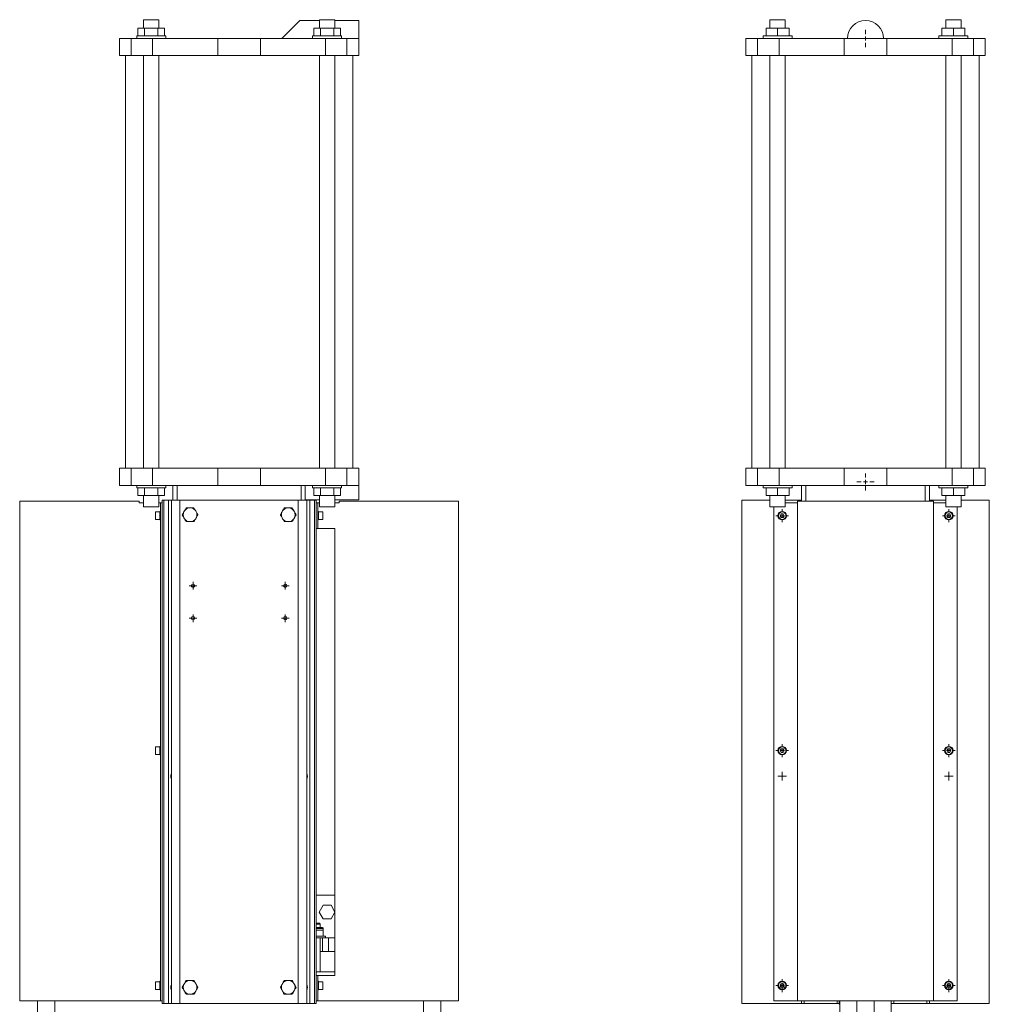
# Model space of a CAD drawing. Header units: millimetres. Extents: x -636 to 500, y -34 to 2207.
# Tile 2 of 2: x -636 to 500, y 1054 to 2207. Entities that reach past the tile are written whole.
import ezdxf

# ---------------------------------------------------------------- set-up
doc = ezdxf.new("R2010")
doc.units = ezdxf.units.MM

# ---------------------------------------------------------------- blocks, each defined once
blk = doc.blocks.new('SW_CENTERMARKSYMBOL_12')
at = {"color": 0, "linetype": 'Continuous', "lineweight": 0}
for p, q in [((-2.5, 0), (-4.5, 0)), ((0, 0), (-2.5, 0)), ((0, 2.5), (0, 4.5)), ((0, 0), (0, 2.5)), ((0, 0), (0, -2.5)), ((0, 0), (2.5, 0)), ((2.5, 0), (4.5, 0)), ((0, -2.5), (0, -4.5))]:
    blk.add_line(p, q, dxfattribs=at)
blk = doc.blocks.new('SW_CENTERMARKSYMBOL_13')
at = {"color": 0, "linetype": 'Continuous', "lineweight": 0}
for p, q in [((-2.5, 0), (-4.5, 0)), ((0, 0), (-2.5, 0)), ((0, 2.5), (0, 4.5)), ((0, 0), (0, 2.5)), ((0, 0), (0, -2.5)), ((0, 0), (2.5, 0)), ((2.5, 0), (4.5, 0)), ((0, -2.5), (0, -4.5))]:
    blk.add_line(p, q, dxfattribs=at)
blk = doc.blocks.new('SW_CENTERMARKSYMBOL_14')
at = {"color": 0, "linetype": 'Continuous', "lineweight": 0}
for p, q in [((-2.5, 0), (-4.5, 0)), ((0, 0), (-2.5, 0)), ((0, 2.5), (0, 4.5)), ((0, 0), (0, 2.5)), ((0, 0), (0, -2.5)), ((0, 0), (2.5, 0)), ((2.5, 0), (4.5, 0)), ((0, -2.5), (0, -4.5))]:
    blk.add_line(p, q, dxfattribs=at)
blk = doc.blocks.new('SW_CENTERMARKSYMBOL_15')
at = {"color": 0, "linetype": 'Continuous', "lineweight": 0}
for p, q in [((-2.5, 0), (-4.5, 0)), ((0, 0), (-2.5, 0)), ((0, 2.5), (0, 4.5)), ((0, 0), (0, 2.5)), ((0, 0), (0, -2.5)), ((0, 0), (2.5, 0)), ((2.5, 0), (4.5, 0)), ((0, -2.5), (0, -4.5))]:
    blk.add_line(p, q, dxfattribs=at)
blk = doc.blocks.new('SW_CENTERMARKSYMBOL_16')
at = {"color": 0, "linetype": 'Continuous', "lineweight": 0}
for p, q in [((-2.5, 0), (-5, 0)), ((0, 0), (-2.5, 0)), ((0, 2.5), (0, 5)), ((0, 0), (0, 2.5)), ((0, 0), (0, -2.5)), ((0, 0), (2.5, 0)), ((2.5, 0), (5, 0)), ((0, -2.5), (0, -5))]:
    blk.add_line(p, q, dxfattribs=at)
blk = doc.blocks.new('SW_CENTERMARKSYMBOL_17')
at = {"color": 0, "linetype": 'Continuous', "lineweight": 0}
for p, q in [((-2.5, 0), (-5, 0)), ((0, 0), (-2.5, 0)), ((0, 2.5), (0, 5)), ((0, 0), (0, 2.5)), ((0, 0), (0, -2.5)), ((0, 0), (2.5, 0)), ((2.5, 0), (5, 0)), ((0, -2.5), (0, -5))]:
    blk.add_line(p, q, dxfattribs=at)
blk = doc.blocks.new('SW_CENTERMARKSYMBOL_18')
at = {"color": 0, "linetype": 'Continuous', "lineweight": 0}
for p, q in [((-2.5, 0), (-5, 0)), ((0, 0), (-2.5, 0)), ((0, 2.5), (0, 5)), ((0, 0), (0, 2.5)), ((0, 0), (0, -2.5)), ((0, 0), (2.5, 0)), ((2.5, 0), (5, 0)), ((0, -2.5), (0, -5))]:
    blk.add_line(p, q, dxfattribs=at)
blk = doc.blocks.new('SW_CENTERMARKSYMBOL_19')
at = {"color": 0, "linetype": 'Continuous', "lineweight": 0}
for p, q in [((-2.5, 0), (-5, 0)), ((0, 0), (-2.5, 0)), ((0, 2.5), (0, 5)), ((0, 0), (0, 2.5)), ((0, 0), (0, -2.5)), ((0, 0), (2.5, 0)), ((2.5, 0), (5, 0)), ((0, -2.5), (0, -5))]:
    blk.add_line(p, q, dxfattribs=at)
blk = doc.blocks.new('SW_CENTERMARKSYMBOL_20')
at = {"color": 0, "linetype": 'Continuous', "lineweight": 0}
for p, q in [((-5, 0), (-10, 0)), ((0, 0), (-2.5, 0)), ((0, 5), (0, 10)), ((0, 0), (0, 2.5)), ((0, 0), (0, -2.5)), ((0, 0), (2.5, 0)), ((5, 0), (10, 0)), ((0, -5), (0, -10))]:
    blk.add_line(p, q, dxfattribs=at)
blk = doc.blocks.new('SW_CENTERMARKSYMBOL_21')
at = {"color": 0, "linetype": 'Continuous', "lineweight": 0}
for p, q in [((-5, 0), (-10, 0)), ((0, 0), (-2.5, 0)), ((0, 5), (0, 10)), ((0, 0), (0, 2.5)), ((0, 0), (0, -2.5)), ((0, 0), (2.5, 0)), ((5, 0), (10, 0)), ((0, -5), (0, -10))]:
    blk.add_line(p, q, dxfattribs=at)
blk = doc.blocks.new('SW_CENTERMARKSYMBOL_22')
at = {"color": 0, "linetype": 'Continuous', "lineweight": 0}
for p, q in [((-195, 280), (-195, 282.5)), ((-195, 275), (-195, 277.5)), ((0, 280), (0, 282.5)), ((0, 275), (0, 277.5)), ((-200, 275), (-202.5, 275)), ((-195, 275), (-197.5, 275)), ((-195, 275), (-195, 272.5)), ((-195, 275), (-192.5, 275)), ((-195, 270), (-195, 267.5)), ((-190, 275), (-187.5, 275)), ((-5, 275), (-7.5, 275)), ((0, 275), (-2.5, 275)), ((0, 275), (0, 272.5)), ((0, 275), (2.5, 275)), ((0, 270), (0, 267.5)), ((5, 275), (7.5, 275)), ((-200, 0), (-202.5, 0)), ((-195, 0), (-197.5, 0)), ((-195, 5), (-195, 7.5)), ((-195, 0), (-195, 2.5)), ((-195, 0), (-195, -2.5)), ((-195, 0), (-192.5, 0)), ((-190, 0), (-187.5, 0)), ((-5, 0), (-7.5, 0)), ((0, 0), (-2.5, 0)), ((0, 5), (0, 7.5)), ((0, 0), (0, 2.5)), ((0, 0), (0, -2.5)), ((0, 0), (2.5, 0)), ((5, 0), (7.5, 0)), ((-195, -5), (-195, -7.5)), ((0, -5), (0, -7.5)), ((-200, -275), (-202.5, -275)), ((-195, -275), (-197.5, -275)), ((-195, -270), (-195, -267.5)), ((-195, -275), (-195, -272.5)), ((-195, -275), (-195, -277.5)), ((-195, -275), (-192.5, -275)), ((-190, -275), (-187.5, -275)), ((-5, -275), (-7.5, -275)), ((0, -275), (-2.5, -275)), ((0, -270), (0, -267.5)), ((0, -275), (0, -272.5)), ((0, -275), (0, -277.5)), ((0, -275), (2.5, -275)), ((5, -275), (7.5, -275)), ((-195, -280), (-195, -282.5)), ((0, -280), (0, -282.5))]:
    blk.add_line(p, q, dxfattribs=at)

msp = doc.modelspace()

# ---------------------------------------------------------------- linework, layer by layer
at = {"color": 7, "linetype": 'Continuous', "lineweight": 15}
for p, q in [((-490.6, 2206.7), (-490.6, 2196.7)), ((-472.6, 2206.7), (-490.6, 2206.7)), ((-472.6, 2196.7), (-472.6, 2206.7)), ((-284.6, 2205.7), (-307.6, 2205.7)), ((-284.6, 2206.7), (-284.6, 2196.7)), ((-266.6, 2206.7), (-284.6, 2206.7)), ((-266.6, 2196.7), (-266.6, 2206.7)), ((-238.6, 2205.7), (-266.6, 2205.7)), ((-238.6, 2205.7), (-238.6, 2184.7)), ((242.9, 2206.7), (242.9, 2196.7)), ((260.9, 2206.7), (242.9, 2206.7)), ((260.9, 2196.7), (260.9, 2206.7)), ((448.9, 2206.7), (448.9, 2196.7)), ((466.9, 2206.7), (448.9, 2206.7)), ((466.9, 2196.7), (466.9, 2206.7)), ((-497.2, 2196.7), (-497.2, 2187.7)), ((-497.2, 2196.7), (-489.4, 2196.7)), ((-489.4, 2196.7), (-489.4, 2187.7)), ((-489.4, 2196.7), (-473.8, 2196.7)), ((-473.8, 2196.7), (-473.8, 2187.7)), ((-473.8, 2196.7), (-466, 2196.7)), ((-466, 2196.7), (-466, 2187.7)), ((-291.2, 2196.7), (-291.2, 2187.7)), ((-291.2, 2196.7), (-283.4, 2196.7)), ((-283.4, 2196.7), (-283.4, 2187.7)), ((-283.4, 2196.7), (-267.8, 2196.7)), ((-267.8, 2196.7), (-267.8, 2187.7)), ((-267.8, 2196.7), (-260, 2196.7)), ((-260, 2196.7), (-260, 2187.7)), ((238.4, 2196.7), (238.4, 2187.7)), ((238.4, 2196.7), (251.9, 2196.7)), ((251.9, 2196.7), (251.9, 2187.7)), ((251.9, 2196.7), (265.4, 2196.7)), ((265.4, 2196.7), (265.4, 2187.7)), ((444.4, 2196.7), (444.4, 2187.7)), ((444.4, 2196.7), (457.9, 2196.7)), ((457.9, 2196.7), (457.9, 2187.7)), ((457.9, 2196.7), (471.4, 2196.7)), ((471.4, 2196.7), (471.4, 2187.7)), ((-518.6, 2184.7), (-518.6, 2164.7)), ((-518.6, 2184.7), (-504.9, 2184.7)), ((-504.9, 2184.7), (-504.9, 2164.7)), ((-504.9, 2184.7), (-479.9, 2184.7)), ((-498.6, 2187.7), (-498.6, 2184.7)), ((-498.6, 2187.7), (-481.6, 2187.7)), ((-481.6, 2187.7), (-464.6, 2187.7)), ((-479.9, 2184.7), (-479.9, 2164.7)), ((-479.9, 2184.7), (-403.6, 2184.7)), ((-464.6, 2184.7), (-464.6, 2187.7)), ((-403.6, 2184.7), (-403.6, 2164.7)), ((-403.6, 2184.7), (-353.6, 2184.7)), ((-353.6, 2184.7), (-353.6, 2164.7)), ((-353.6, 2184.7), (-277.3, 2184.7)), ((-292.6, 2187.7), (-292.6, 2184.7)), ((-292.6, 2187.7), (-275.6, 2187.7)), ((-277.3, 2184.7), (-277.3, 2164.7)), ((-277.3, 2184.7), (-252.3, 2184.7)), ((-275.6, 2187.7), (-258.6, 2187.7)), ((-258.6, 2184.7), (-258.6, 2187.7)), ((-252.3, 2184.7), (-252.3, 2164.7)), ((-252.3, 2184.7), (-238.6, 2184.7)), ((-238.6, 2184.7), (-238.6, 2164.7)), ((214.9, 2184.7), (214.9, 2164.7)), ((214.9, 2184.7), (228.6, 2184.7)), ((228.6, 2184.7), (228.6, 2164.7)), ((228.6, 2184.7), (253.6, 2184.7)), ((234.9, 2187.7), (234.9, 2184.7)), ((234.9, 2187.7), (268.9, 2187.7)), ((253.6, 2184.7), (253.6, 2164.7)), ((253.6, 2184.7), (329.9, 2184.7)), ((268.9, 2184.7), (268.9, 2187.7)), ((329.9, 2184.7), (329.9, 2164.7)), ((329.9, 2184.7), (379.9, 2184.7)), ((379.9, 2184.7), (379.9, 2164.7)), ((379.9, 2184.7), (456.2, 2184.7)), ((440.9, 2187.7), (440.9, 2184.7)), ((440.9, 2187.7), (474.9, 2187.7)), ((456.2, 2184.7), (456.2, 2164.7)), ((456.2, 2184.7), (481.2, 2184.7)), ((474.9, 2184.7), (474.9, 2187.7)), ((481.2, 2184.7), (481.2, 2164.7)), ((481.2, 2184.7), (494.9, 2184.7)), ((494.9, 2184.7), (494.9, 2164.7)), ((-518.6, 2164.7), (-504.9, 2164.7)), ((-511.6, 2164.7), (-511.6, 1681.7)), ((-504.9, 2164.7), (-479.9, 2164.7)), ((-490.6, 2164.7), (-490.6, 1681.7)), ((-479.9, 2164.7), (-403.6, 2164.7)), ((-472.6, 1681.7), (-472.6, 2164.7)), ((-403.6, 2164.7), (-353.6, 2164.7)), ((-353.6, 2164.7), (-277.3, 2164.7)), ((-284.6, 2164.7), (-284.6, 1681.7)), ((-277.3, 2164.7), (-252.3, 2164.7)), ((-266.6, 1681.7), (-266.6, 2164.7)), ((-252.3, 2164.7), (-238.6, 2164.7)), ((-245.6, 1681.7), (-245.6, 2164.7)), ((214.9, 2164.7), (228.6, 2164.7)), ((221.9, 2164.7), (221.9, 1681.7)), ((228.6, 2164.7), (253.6, 2164.7)), ((242.9, 2164.7), (242.9, 1681.7)), ((253.6, 2164.7), (329.9, 2164.7)), ((260.9, 1681.7), (260.9, 2164.7)), ((329.9, 2164.7), (379.9, 2164.7)), ((379.9, 2164.7), (456.2, 2164.7)), ((448.9, 2164.7), (448.9, 1681.7)), ((456.2, 2164.7), (481.2, 2164.7)), ((466.9, 1681.7), (466.9, 2164.7)), ((481.2, 2164.7), (494.9, 2164.7)), ((487.9, 1681.7), (487.9, 2164.7)), ((-518.6, 1681.7), (-518.6, 1661.7)), ((-518.6, 1681.7), (-504.9, 1681.7)), ((-504.9, 1681.7), (-504.9, 1661.7)), ((-504.9, 1681.7), (-479.9, 1681.7)), ((-479.9, 1681.7), (-479.9, 1661.7)), ((-479.9, 1681.7), (-403.6, 1681.7)), ((-403.6, 1681.7), (-403.6, 1661.7)), ((-403.6, 1681.7), (-353.6, 1681.7)), ((-353.6, 1681.7), (-353.6, 1661.7)), ((-353.6, 1681.7), (-277.3, 1681.7)), ((-277.3, 1681.7), (-277.3, 1661.7)), ((-277.3, 1681.7), (-252.3, 1681.7)), ((-252.3, 1681.7), (-252.3, 1661.7)), ((-252.3, 1681.7), (-238.6, 1681.7)), ((-238.6, 1681.7), (-238.6, 1661.7)), ((214.9, 1681.7), (214.9, 1661.7)), ((214.9, 1681.7), (228.6, 1681.7)), ((228.6, 1681.7), (228.6, 1661.7)), ((228.6, 1681.7), (253.6, 1681.7)), ((253.6, 1681.7), (253.6, 1661.7)), ((253.6, 1681.7), (329.9, 1681.7)), ((329.9, 1681.7), (329.9, 1661.7)), ((329.9, 1681.7), (379.9, 1681.7)), ((379.9, 1681.7), (379.9, 1661.7)), ((379.9, 1681.7), (456.2, 1681.7)), ((456.2, 1681.7), (456.2, 1661.7)), ((456.2, 1681.7), (481.2, 1681.7)), ((481.2, 1681.7), (481.2, 1661.7)), ((481.2, 1681.7), (494.9, 1681.7)), ((494.9, 1681.7), (494.9, 1661.7)), ((-518.6, 1661.7), (-504.9, 1661.7)), ((-504.9, 1661.7), (-479.9, 1661.7)), ((-498.6, 1661.7), (-498.6, 1658.7)), ((-479.9, 1661.7), (-403.6, 1661.7)), ((-464.6, 1658.7), (-464.6, 1661.7)), ((-456.1, 1661.7), (-456.1, 1644.2)), ((-451.1, 1661.7), (-451.1, 1644.2)), ((-403.6, 1661.7), (-353.6, 1661.7)), ((-353.6, 1661.7), (-277.3, 1661.7)), ((-306.1, 1661.7), (-306.1, 1644.2)), ((-301.1, 1661.7), (-301.1, 1644.2)), ((-292.6, 1661.7), (-292.6, 1658.7)), ((-277.3, 1661.7), (-252.3, 1661.7)), ((-258.6, 1658.7), (-258.6, 1661.7)), ((-252.3, 1661.7), (-238.6, 1661.7)), ((-238.6, 1661.7), (-238.6, 1644.7)), ((214.9, 1661.7), (228.6, 1661.7)), ((228.6, 1661.7), (253.6, 1661.7)), ((234.9, 1661.7), (234.9, 1658.7)), ((253.6, 1661.7), (329.9, 1661.7)), ((268.9, 1658.7), (268.9, 1661.7)), ((279.9, 1661.7), (279.9, 1644.2)), ((284.9, 1661.7), (284.9, 1643.2)), ((329.9, 1661.7), (379.9, 1661.7)), ((379.9, 1661.7), (456.2, 1661.7)), ((424.9, 1661.7), (424.9, 1643.2)), ((429.9, 1661.7), (429.9, 1644.2)), ((440.9, 1661.7), (440.9, 1658.7)), ((456.2, 1661.7), (481.2, 1661.7)), ((474.9, 1658.7), (474.9, 1661.7)), ((481.2, 1661.7), (494.9, 1661.7)), ((-464.6, 1658.7), (-498.6, 1658.7)), ((-497.2, 1649.7), (-497.2, 1658.7)), ((-489.4, 1649.7), (-497.2, 1649.7)), ((-490.6, 1649.7), (-490.6, 1636.7)), ((-489.4, 1649.7), (-489.4, 1658.7)), ((-473.8, 1649.7), (-489.4, 1649.7)), ((-473.8, 1649.7), (-473.8, 1658.7)), ((-466, 1649.7), (-473.8, 1649.7)), ((-472.6, 1636.7), (-472.6, 1649.7)), ((-466, 1649.7), (-466, 1658.7)), ((-258.6, 1658.7), (-292.6, 1658.7)), ((-291.2, 1649.7), (-291.2, 1658.7)), ((-283.4, 1649.7), (-291.2, 1649.7)), ((-284.6, 1649.7), (-284.6, 1636.7)), ((-283.4, 1649.7), (-283.4, 1658.7)), ((-267.8, 1649.7), (-283.4, 1649.7)), ((-267.8, 1649.7), (-267.8, 1658.7)), ((-260, 1649.7), (-267.8, 1649.7)), ((-266.6, 1636.7), (-266.6, 1649.7)), ((-260, 1649.7), (-260, 1658.7)), ((268.9, 1658.7), (234.9, 1658.7)), ((238.4, 1649.7), (238.4, 1658.7)), ((251.9, 1649.7), (238.4, 1649.7)), ((242.9, 1649.7), (242.9, 1636.7)), ((251.9, 1649.7), (251.9, 1658.7)), ((265.4, 1649.7), (251.9, 1649.7)), ((260.9, 1636.7), (260.9, 1649.7)), ((265.4, 1649.7), (265.4, 1658.7)), ((474.9, 1658.7), (440.9, 1658.7)), ((444.4, 1649.7), (444.4, 1658.7)), ((457.9, 1649.7), (444.4, 1649.7)), ((448.9, 1649.7), (448.9, 1636.7)), ((457.9, 1649.7), (457.9, 1658.7)), ((471.4, 1649.7), (457.9, 1649.7)), ((466.9, 1636.7), (466.9, 1649.7)), ((471.4, 1649.7), (471.4, 1658.7)), ((-635.6, 1058.2), (-635.6, 1643.2)), ((-495.6, 1643.2), (-635.6, 1643.2)), ((-495.6, 1643.2), (-495.6, 1641.2)), ((-490.6, 1641.2), (-495.6, 1641.2)), ((-472.6, 1636.7), (-490.6, 1636.7)), ((-470.6, 1641.2), (-472.6, 1641.2)), ((-468.6, 1641.2), (-470.6, 1641.2)), ((-470.6, 1058.2), (-470.6, 1641.2)), ((-468.6, 1644.2), (-468.6, 1055.2)), ((-468.6, 1644.2), (-466.7, 1644.2)), ((-466.7, 1644.2), (-466.7, 1055.2)), ((-466.7, 1644.2), (-461.2, 1644.2)), ((-461.2, 1644.2), (-461.2, 1055.2)), ((-461.2, 1644.2), (-457.9, 1644.2)), ((-457.9, 1644.2), (-457.9, 1055.2)), ((-457.9, 1644.2), (-447.9, 1644.2)), ((-447.9, 1644.2), (-447.9, 1055.2)), ((-447.9, 1644.2), (-309.3, 1644.2)), ((-309.3, 1644.2), (-309.3, 1055.2)), ((-309.3, 1644.2), (-299.3, 1644.2)), ((-301.1, 1644.7), (-284.6, 1644.7)), ((-299.3, 1644.2), (-299.3, 1055.2)), ((-299.3, 1644.2), (-296, 1644.2)), ((-296, 1644.2), (-296, 1055.2)), ((-296, 1644.2), (-290.5, 1644.2)), ((-290.5, 1644.2), (-290.5, 1055.2)), ((-290.5, 1644.2), (-288.6, 1644.2)), ((-288.6, 1644.2), (-288.6, 1055.2)), ((-288.6, 1641.2), (-286.6, 1641.2)), ((-286.6, 1611.2), (-286.6, 1641.2)), ((-286.6, 1641.2), (-284.6, 1641.2)), ((-266.6, 1636.7), (-284.6, 1636.7)), ((-266.6, 1644.7), (-238.6, 1644.7)), ((-266.6, 1641.2), (-261.6, 1641.2)), ((-261.6, 1643.2), (-261.6, 1641.2)), ((-261.6, 1643.2), (-121.6, 1643.2)), ((-121.6, 1058.2), (-121.6, 1643.2)), ((209.9, 1644.2), (209.9, 1055.2)), ((242.9, 1644.2), (209.9, 1644.2)), ((260.9, 1636.7), (242.9, 1636.7)), ((247.4, 1058.2), (247.4, 1636.7)), ((279.9, 1644.2), (260.9, 1644.2)), ((275.4, 1641.2), (260.9, 1641.2)), ((275.4, 1058.2), (275.4, 1643.2)), ((434.4, 1643.2), (275.4, 1643.2)), ((279.9, 1644.2), (279.9, 1643.2)), ((429.9, 1644.2), (448.9, 1644.2)), ((429.9, 1644.2), (429.9, 1643.2)), ((434.4, 1058.2), (434.4, 1643.2)), ((448.9, 1641.2), (434.4, 1641.2)), ((466.9, 1636.7), (448.9, 1636.7)), ((462.4, 1058.2), (462.4, 1636.7)), ((466.9, 1644.2), (499.9, 1644.2)), ((499.9, 1644.2), (499.9, 1055.2)), ((-471.6, 1630.6), (-476.6, 1630.6)), ((-476.6, 1630.6), (-476.6, 1621.8)), ((-470.6, 1631.2), (-471.6, 1631.2)), ((-471.6, 1631.2), (-471.6, 1621.2)), ((-442.7, 1631.7), (-443.4, 1630.6)), ((-435.5, 1635.2), (-436.7, 1635.2)), ((-428.9, 1630.6), (-429.5, 1631.7)), ((-327.7, 1631.7), (-328.4, 1630.6)), ((-320.5, 1635.2), (-321.7, 1635.2)), ((-313.9, 1630.6), (-314.5, 1631.7)), ((-285.6, 1631.2), (-286.6, 1631.2)), ((-285.6, 1631.2), (-285.6, 1621.2)), ((-280.6, 1630.6), (-285.6, 1630.6)), ((-280.6, 1630.6), (-280.6, 1621.8)), ((255.1, 1626.2), (256.2, 1628.2)), ((256.2, 1624.2), (255.1, 1626.2)), ((256.2, 1628.2), (258.5, 1628.2)), ((258.5, 1628.2), (259.7, 1626.2)), ((259.7, 1626.2), (258.5, 1624.2)), ((450.1, 1626.2), (451.2, 1628.2)), ((451.2, 1624.2), (450.1, 1626.2)), ((451.2, 1628.2), (453.5, 1628.2)), ((453.5, 1628.2), (454.7, 1626.2)), ((454.7, 1626.2), (453.5, 1624.2)), ((-476.6, 1621.8), (-471.6, 1621.8)), ((-471.6, 1621.2), (-470.6, 1621.2)), ((-443.4, 1623.7), (-442.7, 1622.6)), ((-436.7, 1619.2), (-435.5, 1619.2)), ((-429.5, 1622.6), (-428.9, 1623.7)), ((-328.4, 1623.7), (-327.7, 1622.6)), ((-321.7, 1619.2), (-320.5, 1619.2)), ((-314.5, 1622.6), (-313.9, 1623.7)), ((-286.6, 1621.2), (-285.6, 1621.2)), ((-285.6, 1621.8), (-280.6, 1621.8)), ((258.5, 1624.2), (256.2, 1624.2)), ((453.5, 1624.2), (451.2, 1624.2)), ((-288.6, 1611.2), (-286.6, 1611.2)), ((-286.6, 1611.2), (-266.6, 1611.2)), ((-266.6, 1162.6), (-266.6, 1611.2)), ((-471.6, 1355.6), (-476.6, 1355.6)), ((-476.6, 1355.6), (-476.6, 1346.8)), ((-470.6, 1356.2), (-471.6, 1356.2)), ((-471.6, 1356.2), (-471.6, 1346.2)), ((255.1, 1351.2), (256.2, 1353.2)), ((256.2, 1349.2), (255.1, 1351.2)), ((256.2, 1353.2), (258.5, 1353.2)), ((258.5, 1349.2), (256.2, 1349.2)), ((258.5, 1353.2), (259.7, 1351.2)), ((259.7, 1351.2), (258.5, 1349.2)), ((450.1, 1351.2), (451.2, 1353.2)), ((451.2, 1349.2), (450.1, 1351.2)), ((451.2, 1353.2), (453.5, 1353.2)), ((453.5, 1349.2), (451.2, 1349.2)), ((453.5, 1353.2), (454.7, 1351.2)), ((454.7, 1351.2), (453.5, 1349.2)), ((-476.6, 1346.8), (-471.6, 1346.8)), ((-471.6, 1346.2), (-470.6, 1346.2)), ((-288.6, 1182.2), (-266.6, 1182.2)), ((-280.2, 1170.2), (-284.8, 1162.2)), ((-271, 1170.2), (-280.2, 1170.2)), ((-266.4, 1162.2), (-271, 1170.2)), ((-284.8, 1162.2), (-280.2, 1154.2)), ((-280.2, 1154.2), (-271, 1154.2)), ((-271, 1154.2), (-266.4, 1162.2)), ((-266.6, 1088.2), (-266.6, 1161.8)), ((-288.6, 1149.2), (-284.6, 1149.2)), ((-283.6, 1148.2), (-288.6, 1148.2)), ((-288.6, 1144.2), (-281.1, 1144.2)), ((-284.4, 1141.2), (-288.6, 1141.2)), ((-283.6, 1148.2), (-284.6, 1149.2)), ((-280.1, 1141.2), (-284.4, 1141.2)), ((-283.6, 1144.2), (-283.6, 1148.2)), ((-280.1, 1141.2), (-280.1, 1143.2)), ((-280.1, 1141.2), (-280.1, 1134.2)), ((-277.6, 1134.2), (-288.6, 1134.2)), ((-281.1, 1132.2), (-288.6, 1132.2)), ((-283.6, 1092.2), (-283.6, 1132.2)), ((-281.1, 1132.2), (-281.1, 1116.2)), ((-281.1, 1132.2), (-274.1, 1132.2)), ((-277.6, 1132.2), (-277.6, 1134.2)), ((-274.1, 1132.2), (-274.1, 1116.2)), ((-274.1, 1132.2), (-266.6, 1132.2)), ((-283.6, 1116.2), (-281.1, 1116.2)), ((-281.1, 1116.2), (-274.1, 1116.2)), ((-274.1, 1116.2), (-266.6, 1116.2)), ((-288.6, 1092.2), (-266.6, 1092.2)), ((-288.6, 1088.2), (-286.6, 1088.2)), ((-286.6, 1058.2), (-286.6, 1088.2)), ((-266.6, 1088.2), (-286.6, 1088.2)), ((-471.6, 1080.6), (-476.6, 1080.6)), ((-476.6, 1080.6), (-476.6, 1071.8)), ((-476.6, 1071.8), (-471.6, 1071.8)), ((-470.6, 1081.2), (-471.6, 1081.2)), ((-471.6, 1081.2), (-471.6, 1071.2)), ((-442.7, 1078.7), (-443.4, 1077.6)), ((-435.5, 1082.2), (-436.7, 1082.2)), ((-428.9, 1077.6), (-429.5, 1078.7)), ((-327.7, 1078.7), (-328.4, 1077.6)), ((-320.5, 1082.2), (-321.7, 1082.2)), ((-313.9, 1077.6), (-314.5, 1078.7)), ((-285.6, 1081.2), (-286.6, 1081.2)), ((-285.6, 1081.2), (-285.6, 1071.2)), ((-280.6, 1080.6), (-285.6, 1080.6)), ((-285.6, 1071.8), (-280.6, 1071.8)), ((-280.6, 1080.6), (-280.6, 1071.8)), ((255.1, 1076.2), (256.2, 1078.2)), ((256.2, 1074.2), (255.1, 1076.2)), ((256.2, 1078.2), (258.5, 1078.2)), ((258.5, 1074.2), (256.2, 1074.2)), ((258.5, 1078.2), (259.7, 1076.2)), ((259.7, 1076.2), (258.5, 1074.2)), ((450.1, 1076.2), (451.2, 1078.2)), ((451.2, 1074.2), (450.1, 1076.2)), ((451.2, 1078.2), (453.5, 1078.2)), ((453.5, 1074.2), (451.2, 1074.2)), ((453.5, 1078.2), (454.7, 1076.2)), ((454.7, 1076.2), (453.5, 1074.2)), ((-471.6, 1071.2), (-470.6, 1071.2)), ((-443.4, 1070.7), (-442.7, 1069.6)), ((-436.7, 1066.2), (-435.5, 1066.2)), ((-429.5, 1069.6), (-428.9, 1070.7)), ((-328.4, 1070.7), (-327.7, 1069.6)), ((-321.7, 1066.2), (-320.5, 1066.2)), ((-314.5, 1069.6), (-313.9, 1070.7)), ((-286.6, 1071.2), (-285.6, 1071.2)), ((-470.6, 1058.2), (-635.6, 1058.2)), ((-614.6, 1041.2), (-614.6, 1058.2)), ((-468.6, 1058.2), (-470.6, 1058.2)), ((-468.6, 1055.2), (-466.7, 1055.2)), ((-466.7, 1055.2), (-461.2, 1055.2)), ((-461.2, 1055.2), (-457.9, 1055.2)), ((-457.9, 1055.2), (-447.9, 1055.2)), ((-447.9, 1055.2), (-309.3, 1055.2)), ((-309.3, 1055.2), (-299.3, 1055.2)), ((-299.3, 1055.2), (-296, 1055.2)), ((-296, 1055.2), (-290.5, 1055.2)), ((-290.5, 1055.2), (-288.6, 1055.2)), ((-288.6, 1058.2), (-286.6, 1058.2)), ((-286.6, 1058.2), (-121.6, 1058.2)), ((-142.6, 1041.2), (-142.6, 1058.2)), ((279.9, 1055.2), (209.9, 1055.2)), ((275.4, 1058.2), (247.4, 1058.2)), ((434.4, 1058.2), (275.4, 1058.2)), ((279.9, 1058.2), (279.9, 1055.2)), ((282.9, 1055.2), (279.9, 1055.2)), ((321.9, 1055.2), (282.9, 1055.2)), ((323.9, 1055.2), (321.9, 1055.2)), ((323.9, 1058.2), (323.9, 1055.8)), ((323.9, 1055.8), (324.9, 1055.8)), ((323.9, 1055.8), (323.9, 1054.3)), ((323.9, 1054.3), (324.9, 1054.3)), ((324.9, 1041.2), (324.9, 1058.2)), ((384.9, 1041.2), (384.9, 1058.2)), ((387.9, 1055.2), (384.9, 1055.2)), ((426.9, 1055.2), (387.9, 1055.2)), ((429.9, 1055.2), (426.9, 1055.2)), ((429.9, 1058.2), (429.9, 1055.2)), ((429.9, 1055.2), (499.9, 1055.2)), ((462.4, 1058.2), (434.4, 1058.2))]:
    msp.add_line(p, q, dxfattribs=at)
at = {"color": 8, "linetype": 'Continuous', "lineweight": 15}
for p, q in [((-280.1, 1143.2), (-288.6, 1143.2)), ((-594.6, 1041.2), (-594.6, 1058.2)), ((-162.6, 1041.2), (-162.6, 1058.2)), ((282.9, 1055.2), (282.9, 1058.2)), ((321.9, 1055.2), (321.9, 1058.2)), ((344.9, 1041.2), (344.9, 1058.2)), ((364.9, 1041.2), (364.9, 1058.2)), ((387.9, 1055.2), (387.9, 1058.2)), ((426.9, 1055.2), (426.9, 1058.2))]:
    msp.add_line(p, q, dxfattribs=at)
at = {"color": 7, "linetype": 'Continuous', "lineweight": 15, "flags": 128}
msp.add_lwpolyline([(-307.6, 2205.7), (-307.7, 2205.6), (-308.1, 2205.2), (-308.8, 2204.5), (-309.7, 2203.6), (-310.8, 2202.5), (-312.2, 2201.1), (-313.8, 2199.5), (-315.5, 2197.8), (-317.4, 2195.9), (-319.5, 2193.8), (-321.7, 2191.6), (-323.9, 2189.4), (-326.3, 2187), (-328.6, 2184.7)], dxfattribs=at)
at = {"color": 7, "linetype": 'Continuous', "lineweight": 15}
for centre, radius in [((257.4, 1626.2), 5), ((257.4, 1626.2), 4.36), ((452.4, 1626.2), 5), ((452.4, 1626.2), 4.36), ((-432.6, 1544.2), 2), ((-324.6, 1544.2), 2), ((-432.6, 1506.2), 2), ((-324.6, 1506.2), 2), ((257.4, 1351.2), 5), ((257.4, 1351.2), 4.36), ((452.4, 1351.2), 5), ((452.4, 1351.2), 4.36), ((257.4, 1076.2), 5), ((257.4, 1076.2), 4.36), ((452.4, 1076.2), 5), ((452.4, 1076.2), 4.36)]:
    msp.add_circle(centre, radius, dxfattribs=at)
for centre, radius, start, end in [((354.9, 2184.7), 21, 0, 180), ((-436.1, 1627.2), 8.03, 154.5671, 205.4329), ((-436.1, 1627.2), 8.03, 94.5671, 145.4329), ((-436.1, 1627.2), 8.03, 34.5671, 85.4329), ((-436.1, 1627.2), 8.03, 334.5671, 25.4329), ((-321.1, 1627.2), 8.03, 154.5671, 205.4329), ((-321.1, 1627.2), 8.03, 94.5671, 145.4329), ((-321.1, 1627.2), 8.03, 34.5671, 85.4329), ((-321.1, 1627.2), 8.03, 334.5671, 25.4329), ((-436.1, 1627.2), 8.03, 214.5671, 265.4329), ((-436.1, 1627.2), 8.03, 274.5671, 325.4329), ((-321.1, 1627.2), 8.03, 214.5671, 265.4329), ((-321.1, 1627.2), 8.03, 274.5671, 325.4329), ((-281.1, 1143.2), 1, 0, 90), ((-436.1, 1074.2), 8.03, 154.5671, 205.4329), ((-436.1, 1074.2), 8.03, 94.5671, 145.4329), ((-436.1, 1074.2), 8.03, 34.5671, 85.4329), ((-436.1, 1074.2), 8.03, 334.5671, 25.4329), ((-321.1, 1074.2), 8.03, 154.5671, 205.4329), ((-321.1, 1074.2), 8.03, 94.5671, 145.4329), ((-321.1, 1074.2), 8.03, 34.5671, 85.4329), ((-321.1, 1074.2), 8.03, 334.5671, 25.4329), ((-436.1, 1074.2), 8.03, 214.5671, 265.4329), ((-436.1, 1074.2), 8.03, 274.5671, 325.4329), ((-321.1, 1074.2), 8.03, 214.5671, 265.4329), ((-321.1, 1074.2), 8.03, 274.5671, 325.4329)]:
    msp.add_arc(centre, radius, start, end, dxfattribs=at)
for centre in [(-458.3, 1321.2), (-298.9, 1321.2), (-458.3, 1074.2), (-298.9, 1074.2)]:
    msp.add_ellipse(centre, major_axis=(0, 2.5), ratio=0.069927, dxfattribs=at)
for points, knots in [([(-443.4, 1630.6), (-443.5, 1630.4), (-444.2, 1629.2), (-444.8, 1628.1), (-445.3, 1627.2)], [0, 0, 0, 0, 0.241244, 1, 1, 1, 1]), ([(-445.3, 1627.2), (-445.2, 1626.9), (-444.6, 1625.8), (-443.9, 1624.7), (-443.4, 1623.7)], [0, 0, 0, 0, 0.221725, 1, 1, 1, 1]), ([(-440.7, 1635.2), (-440.9, 1634.9), (-441.5, 1633.8), (-442.2, 1632.7), (-442.7, 1631.7)], [0, 0, 0, 0, 0.221714, 1, 1, 1, 1]), ([(-436.7, 1635.2), (-437.3, 1635.2), (-438.7, 1635.2), (-440, 1635.2), (-440.7, 1635.2)], [0, 0, 0, 0, 0.440376, 1, 1, 1, 1]), ([(-431.5, 1635.2), (-432, 1635.2), (-433.3, 1635.2), (-434.7, 1635.2), (-435.5, 1635.2)], [0, 0, 0, 0, 0.410469, 1, 1, 1, 1]), ([(-429.5, 1631.7), (-429.7, 1632), (-430.3, 1633.2), (-431, 1634.3), (-431.5, 1635.2)], [0, 0, 0, 0, 0.241232, 1, 1, 1, 1]), ([(-426.9, 1627.2), (-427, 1627.4), (-427.7, 1628.6), (-428.3, 1629.7), (-428.9, 1630.6)], [0, 0, 0, 0, 0.221713, 1, 1, 1, 1]), ([(-428.9, 1623.7), (-428.7, 1624), (-428, 1625.2), (-427.4, 1626.3), (-426.9, 1627.2)], [0, 0, 0, 0, 0.241232, 1, 1, 1, 1]), ([(-328.4, 1630.6), (-328.5, 1630.4), (-329.2, 1629.2), (-329.8, 1628.1), (-330.3, 1627.2)], [0, 0, 0, 0, 0.241244, 1, 1, 1, 1]), ([(-330.3, 1627.2), (-330.2, 1626.9), (-329.6, 1625.8), (-328.9, 1624.7), (-328.4, 1623.7)], [0, 0, 0, 0, 0.221726, 1, 1, 1, 1]), ([(-325.7, 1635.2), (-325.9, 1634.9), (-326.5, 1633.8), (-327.2, 1632.7), (-327.7, 1631.7)], [0, 0, 0, 0, 0.221713, 1, 1, 1, 1]), ([(-321.7, 1635.2), (-322.3, 1635.2), (-323.7, 1635.2), (-325, 1635.2), (-325.7, 1635.2)], [0, 0, 0, 0, 0.440376, 1, 1, 1, 1]), ([(-316.5, 1635.2), (-317, 1635.2), (-318.3, 1635.2), (-319.7, 1635.2), (-320.5, 1635.2)], [0, 0, 0, 0, 0.41047, 1, 1, 1, 1]), ([(-314.5, 1631.7), (-314.7, 1632), (-315.3, 1633.2), (-316, 1634.3), (-316.5, 1635.2)], [0, 0, 0, 0, 0.241231, 1, 1, 1, 1]), ([(-311.9, 1627.2), (-312, 1627.4), (-312.7, 1628.6), (-313.3, 1629.7), (-313.9, 1630.6)], [0, 0, 0, 0, 0.221713, 1, 1, 1, 1]), ([(-313.9, 1623.7), (-313.7, 1624), (-313, 1625.2), (-312.4, 1626.3), (-311.9, 1627.2)], [0, 0, 0, 0, 0.241232, 1, 1, 1, 1]), ([(-442.7, 1622.6), (-442.4, 1622.1), (-442, 1621.5), (-441.4, 1620.3), (-441, 1619.8), (-440.7, 1619.2)], [0, 0, 0, 0, 0.5, 0.5, 1, 1, 1, 1]), ([(-440.7, 1619.2), (-440.4, 1619.2), (-440.1, 1619.2), (-439.4, 1619.2), (-439.1, 1619.2), (-438.1, 1619.2), (-437.4, 1619.2), (-436.7, 1619.2)], [0, 0, 0, 0, 0.25, 0.25, 0.5, 0.5, 1, 1, 1, 1]), ([(-435.5, 1619.2), (-435.1, 1619.2), (-434.8, 1619.2), (-434.1, 1619.2), (-433.8, 1619.2), (-432.8, 1619.2), (-432.1, 1619.2), (-431.5, 1619.2)], [0, 0, 0, 0, 0.25, 0.25, 0.5, 0.5, 1, 1, 1, 1]), ([(-431.5, 1619.2), (-431.2, 1619.8), (-430.8, 1620.3), (-430.2, 1621.5), (-429.8, 1622.1), (-429.5, 1622.6)], [0, 0, 0, 0, 0.5, 0.5, 1, 1, 1, 1]), ([(-327.7, 1622.6), (-327.4, 1622.1), (-327, 1621.5), (-326.4, 1620.3), (-326, 1619.8), (-325.7, 1619.2)], [0, 0, 0, 0, 0.5, 0.5, 1, 1, 1, 1]), ([(-325.7, 1619.2), (-325.4, 1619.2), (-325.1, 1619.2), (-324.4, 1619.2), (-324.1, 1619.2), (-323.1, 1619.2), (-322.4, 1619.2), (-321.7, 1619.2)], [0, 0, 0, 0, 0.25, 0.25, 0.5, 0.5, 1, 1, 1, 1]), ([(-320.5, 1619.2), (-320.1, 1619.2), (-319.8, 1619.2), (-319.1, 1619.2), (-318.8, 1619.2), (-317.8, 1619.2), (-317.1, 1619.2), (-316.5, 1619.2)], [0, 0, 0, 0, 0.25, 0.25, 0.5, 0.5, 1, 1, 1, 1]), ([(-316.5, 1619.2), (-316.2, 1619.8), (-315.8, 1620.3), (-315.2, 1621.5), (-314.8, 1622.1), (-314.5, 1622.6)], [0, 0, 0, 0, 0.5, 0.5, 1, 1, 1, 1]), ([(-443.4, 1077.6), (-443.5, 1077.4), (-444.2, 1076.2), (-444.8, 1075.1), (-445.3, 1074.2)], [0, 0, 0, 0, 0.241232, 1, 1, 1, 1]), ([(-445.3, 1074.2), (-445, 1073.6), (-444.7, 1073.1), (-444, 1071.9), (-443.7, 1071.3), (-443.4, 1070.7)], [0, 0, 0, 0, 0.5, 0.5, 1, 1, 1, 1]), ([(-440.7, 1082.2), (-440.9, 1081.9), (-441.5, 1080.8), (-442.2, 1079.7), (-442.7, 1078.7)], [0, 0, 0, 0, 0.22172, 1, 1, 1, 1]), ([(-436.7, 1082.2), (-437.3, 1082.2), (-438.7, 1082.2), (-440, 1082.2), (-440.7, 1082.2)], [0, 0, 0, 0, 0.440376, 1, 1, 1, 1]), ([(-431.5, 1082.2), (-432, 1082.2), (-433.3, 1082.2), (-434.7, 1082.2), (-435.5, 1082.2)], [0, 0, 0, 0, 0.410469, 1, 1, 1, 1]), ([(-429.5, 1078.7), (-429.7, 1079), (-430.3, 1080.2), (-431, 1081.3), (-431.5, 1082.2)], [0, 0, 0, 0, 0.241232, 1, 1, 1, 1]), ([(-426.9, 1074.2), (-427, 1074.4), (-427.7, 1075.6), (-428.3, 1076.7), (-428.9, 1077.6)], [0, 0, 0, 0, 0.22172, 1, 1, 1, 1]), ([(-428.9, 1070.7), (-428.5, 1071.3), (-428.2, 1071.9), (-427.5, 1073.1), (-427.2, 1073.6), (-426.9, 1074.2)], [0, 0, 0, 0, 0.5, 0.5, 1, 1, 1, 1]), ([(-328.4, 1077.6), (-328.5, 1077.4), (-329.2, 1076.2), (-329.8, 1075.1), (-330.3, 1074.2)], [0, 0, 0, 0, 0.241232, 1, 1, 1, 1]), ([(-330.3, 1074.2), (-330, 1073.6), (-329.7, 1073.1), (-329, 1071.9), (-328.7, 1071.3), (-328.4, 1070.7)], [0, 0, 0, 0, 0.5, 0.5, 1, 1, 1, 1]), ([(-325.7, 1082.2), (-325.9, 1081.9), (-326.5, 1080.8), (-327.2, 1079.7), (-327.7, 1078.7)], [0, 0, 0, 0, 0.22172, 1, 1, 1, 1]), ([(-321.7, 1082.2), (-322.3, 1082.2), (-323.7, 1082.2), (-325, 1082.2), (-325.7, 1082.2)], [0, 0, 0, 0, 0.440376, 1, 1, 1, 1]), ([(-316.5, 1082.2), (-317, 1082.2), (-318.3, 1082.2), (-319.7, 1082.2), (-320.5, 1082.2)], [0, 0, 0, 0, 0.41047, 1, 1, 1, 1]), ([(-314.5, 1078.7), (-314.7, 1079), (-315.3, 1080.2), (-316, 1081.3), (-316.5, 1082.2)], [0, 0, 0, 0, 0.241231, 1, 1, 1, 1]), ([(-311.9, 1074.2), (-312, 1074.4), (-312.7, 1075.6), (-313.3, 1076.7), (-313.9, 1077.6)], [0, 0, 0, 0, 0.221719, 1, 1, 1, 1]), ([(-313.9, 1070.7), (-313.5, 1071.3), (-313.2, 1071.9), (-312.5, 1073.1), (-312.2, 1073.6), (-311.9, 1074.2)], [0, 0, 0, 0, 0.5, 0.5, 1, 1, 1, 1]), ([(-442.7, 1069.6), (-442.4, 1069.1), (-442, 1068.5), (-441.4, 1067.3), (-441, 1066.8), (-440.7, 1066.2)], [0, 0, 0, 0, 0.5, 0.5, 1, 1, 1, 1]), ([(-440.7, 1066.2), (-440.2, 1066.2), (-438.9, 1066.2), (-437.5, 1066.2), (-436.7, 1066.2)], [0, 0, 0, 0, 0.41047, 1, 1, 1, 1]), ([(-435.5, 1066.2), (-434.9, 1066.2), (-433.5, 1066.2), (-432.2, 1066.2), (-431.5, 1066.2)], [0, 0, 0, 0, 0.440376, 1, 1, 1, 1]), ([(-431.5, 1066.2), (-431.3, 1066.4), (-430.7, 1067.6), (-430, 1068.7), (-429.5, 1069.6)], [0, 0, 0, 0, 0.22172, 1, 1, 1, 1]), ([(-327.7, 1069.6), (-327.6, 1069.4), (-326.9, 1068.2), (-326.2, 1067.1), (-325.7, 1066.2)], [0, 0, 0, 0, 0.241232, 1, 1, 1, 1]), ([(-325.7, 1066.2), (-325.2, 1066.2), (-323.9, 1066.2), (-322.5, 1066.2), (-321.7, 1066.2)], [0, 0, 0, 0, 0.410469, 1, 1, 1, 1]), ([(-320.5, 1066.2), (-319.9, 1066.2), (-318.5, 1066.2), (-317.2, 1066.2), (-316.5, 1066.2)], [0, 0, 0, 0, 0.440376, 1, 1, 1, 1]), ([(-316.5, 1066.2), (-316.2, 1066.8), (-315.8, 1067.3), (-315.2, 1068.5), (-314.8, 1069.1), (-314.5, 1069.6)], [0, 0, 0, 0, 0.5, 0.5, 1, 1, 1, 1])]:
    msp.add_open_spline(points, degree=3, knots=knots, dxfattribs=at)

# ---------------------------------------------------------------- block references
at = {"color": 7, "linetype": 'Continuous', "lineweight": 0}
for name, p in [('SW_CENTERMARKSYMBOL_21', (354.9, 2184.7)), ('SW_CENTERMARKSYMBOL_20', (354.9, 1665.7)), ('SW_CENTERMARKSYMBOL_22', (452.4, 1351.2)), ('SW_CENTERMARKSYMBOL_12', (-432.6, 1544.2)), ('SW_CENTERMARKSYMBOL_15', (-324.6, 1544.2)), ('SW_CENTERMARKSYMBOL_13', (-432.6, 1506.2)), ('SW_CENTERMARKSYMBOL_14', (-324.6, 1506.2)), ('SW_CENTERMARKSYMBOL_18', (257.4, 1321.2)), ('SW_CENTERMARKSYMBOL_16', (452.4, 1321.2)), ('SW_CENTERMARKSYMBOL_19', (257.4, 1074.2)), ('SW_CENTERMARKSYMBOL_17', (452.4, 1074.2))]:
    msp.add_blockref(name, p, dxfattribs=at)

doc.saveas('drawing.dxf')
